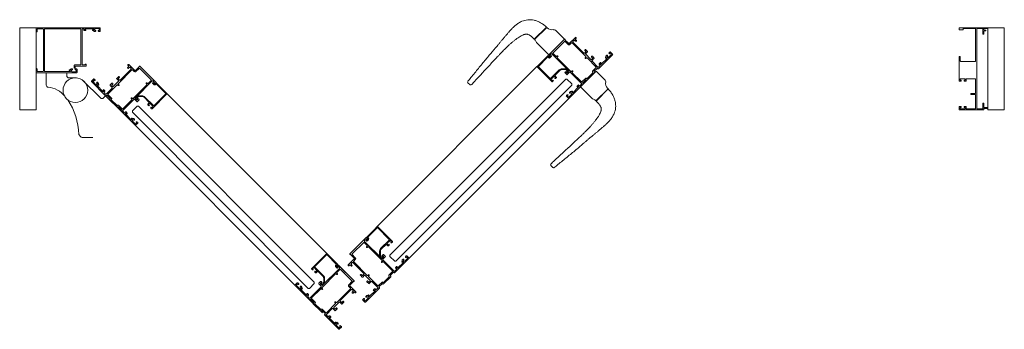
# Model space of a CAD drawing. Header units: millimetres. Extents: x -28974 to 809679, y 113632 to 171595.
# Tile 7 of 7: x 808479 to 809679, y 118966 to 119343. Entities that reach past the tile are written whole.
import ezdxf

# ---------------------------------------------------------------- set-up
doc = ezdxf.new("R2010")
doc.units = ezdxf.units.MM
doc.header["$MEASUREMENT"] = 0
doc.layers.get('0').update_dxf_attribs({"color": 8})
doc.layers.get('DEFPOINTS').update_dxf_attribs({"color": 8, "lineweight": 5})
doc.layers.add('A-Door @ 100', color=8, linetype='Continuous', lineweight=9)

# ---------------------------------------------------------------- blocks, each defined once
blk = doc.blocks.new('CGAP 1200')
for p, q in [((3.689, 2.47), (3.498, 2.279)), ((4.076, 2.083), (3.885, 1.892)), ((0.324, -0.452), (0.324, -0.3)), ((7.026, -0.472), (6.835, -0.281)), ((0.324, -0.452), (0.574, -0.452)), ((0.324, -0.452), (0.574, -0.452)), ((6.638, -0.86), (6.447, -0.669))]:
    blk.add_line(p, q)
at = {"color": 9}
for p, q in [((3.358, 2.14), (1.394, 0.176)), ((6.695, -0.142), (4.731, 1.823)), ((3.743, 1.749), (1.778, -0.215)), ((6.304, -0.526), (4.34, 1.438)), ((6.472, 0.677), (6.496, 0.704)), ((6.513, 0.706), (6.514, 0.704)), ((7.014, -0.116), (7.021, -0.109)), ((7.016, -0.114), (7.021, -0.109)), ((7.17, -0.257), (7.021, -0.109)), ((7.17, -0.257), (7.021, -0.109)), ((7.173, -0.254), (7.025, -0.105)), ((6.835, -0.281), (6.977, -0.139)), ((5.461, -0.347), (5.462, -0.348)), ((5.489, -0.306), (5.462, -0.33)), ((7.162, -0.265), (7.17, -0.257)), ((7.026, -0.472), (7.135, -0.363)), ((6.447, -0.669), (6.305, -0.811)), ((6.42, -1.007), (6.271, -0.859)), ((6.283, -0.847), (6.275, -0.855)), ((6.28, -0.85), (6.275, -0.855)), ((6.423, -1.004), (6.275, -0.855)), ((6.423, -1.004), (6.275, -0.855)), ((6.638, -0.86), (6.529, -0.969)), ((6.431, -0.996), (6.423, -1.004))]:
    blk.add_line(p, q, dxfattribs=at)
for points in [[(3.849, 2.603), (3.85, 2.602, -0.414214), (3.85, 2.595), (3.846, 2.591, 0.414214), (3.846, 2.584), (3.847, 2.584, 0.414214), (3.853, 2.584), (3.858, 2.589, -0.414214), (3.863, 2.589), (3.863, 2.588, 0.414214), (3.87, 2.588), (3.88, 2.598, 0.339454), (3.881, 2.604), (3.879, 2.608, 0.493145), (3.876, 2.608), (3.872, 2.604, -0.414214), (3.865, 2.604), (3.856, 2.613, -0.414214), (3.856, 2.62), (3.888, 2.653, -0.414214), (3.895, 2.653), (3.904, 2.643, -0.414214), (3.904, 2.636), (3.9, 2.632, 0.493145), (3.901, 2.629), (3.904, 2.627, 0.339454), (3.91, 2.628), (3.92, 2.638, 0.414214), (3.92, 2.645), (3.895, 2.67, 0.414214), (3.888, 2.67), (3.717, 2.498, 0.414214), (3.717, 2.491), (3.721, 2.488, -0.414214), (3.721, 2.481), (3.685, 2.445, -0.414214), (3.678, 2.445), (3.675, 2.449, 0.414214), (3.668, 2.449), (3.578, 2.36, 0.414214), (3.578, 2.353), (3.582, 2.349, -0.414214), (3.582, 2.342), (3.547, 2.307, -0.414214), (3.54, 2.307), (3.536, 2.31, 0.414214), (3.529, 2.31), (3.358, 2.139, 0.414214), (3.358, 2.132), (3.383, 2.107, 0.414214), (3.39, 2.107), (3.4, 2.117, 0.339454), (3.4, 2.123), (3.398, 2.127, 0.493145), (3.395, 2.127), (3.391, 2.123, -0.414214), (3.384, 2.123), (3.375, 2.132, -0.414214), (3.375, 2.139), (3.407, 2.172, -0.414214), (3.414, 2.172), (3.424, 2.163, -0.414214), (3.424, 2.156), (3.419, 2.151, 0.493145), (3.42, 2.148), (3.423, 2.146, 0.339454), (3.429, 2.147), (3.439, 2.157, 0.414214), (3.439, 2.164), (3.438, 2.165, -0.414214), (3.438, 2.169), (3.443, 2.174, 0.414214), (3.443, 2.181), (3.443, 2.181, 0.414214), (3.436, 2.181), (3.433, 2.177, -0.414214), (3.426, 2.177), (3.424, 2.179, -0.414214), (3.424, 2.186), (3.495, 2.257, -0.414214), (3.502, 2.257), (3.504, 2.255, -0.414214), (3.504, 2.248), (3.5, 2.245, 0.414214), (3.5, 2.238), (3.5, 2.237, 0.414214), (3.507, 2.237), (3.519, 2.25, 0.414214), (3.519, 2.257), (3.511, 2.265, -0.414214), (3.511, 2.272), (3.529, 2.291, -0.414214), (3.536, 2.291), (3.674, 2.153, -0.414214), (3.674, 2.146), (3.646, 2.117, 0.414214), (3.646, 2.11), (3.666, 2.09, 0.339454), (3.672, 2.089), (3.677, 2.093, 0.493145), (3.679, 2.101), (3.667, 2.112, -0.414214), (3.667, 2.119), (3.684, 2.136, -0.414214), (3.691, 2.136), (3.897, 1.93, -0.414214), (3.897, 1.923), (3.875, 1.902, -0.414214), (3.868, 1.902), (3.866, 1.905, 0.493145), (3.861, 1.904), (3.86, 1.902, 0.339454), (3.86, 1.896), (3.871, 1.885, 0.414214), (3.878, 1.885), (4.076, 2.083, 0.414214), (4.076, 2.09, 0.414214), (4.069, 2.09), (4.023, 2.136, -0.414214), (4.023, 2.143), (4.097, 2.217, 0.414214), (4.097, 2.224), (4.095, 2.227, 0.414214), (4.088, 2.227), (4.08, 2.219, -0.414214), (4.073, 2.219), (4.062, 2.23, 0.414214), (4.055, 2.23), (4.052, 2.226, 0.414214), (4.052, 2.219), (4.062, 2.209, -0.414214), (4.062, 2.201), (4.048, 2.187, -0.414214), (4.041, 2.187), (3.907, 2.322, -0.414214), (3.907, 2.329), (3.921, 2.343, -0.414214), (3.928, 2.343), (3.938, 2.332, 0.414214), (3.945, 2.332), (3.949, 2.336, 0.414214), (3.949, 2.343), (3.928, 2.363, 0.414214), (3.921, 2.363), (3.901, 2.343, -0.414214), (3.894, 2.343), (3.83, 2.406, -0.414214), (3.83, 2.413), (3.84, 2.423, -0.414214), (3.847, 2.423), (3.858, 2.413, 0.414214), (3.865, 2.413), (3.869, 2.416, 0.414214), (3.869, 2.423), (3.848, 2.444, 0.414214), (3.841, 2.444), (3.816, 2.419, -0.414214), (3.809, 2.419), (3.737, 2.491, -0.414214), (3.737, 2.498), (3.755, 2.517, -0.414214), (3.762, 2.517), (3.771, 2.508, 0.414214), (3.778, 2.508), (3.79, 2.52, 0.414214), (3.79, 2.527), (3.79, 2.528, 0.414214), (3.783, 2.528), (3.779, 2.524, -0.414214), (3.772, 2.524), (3.771, 2.525, -0.414214), (3.771, 2.532), (3.842, 2.603, -0.414214)], [(3.691, 2.184, -0.414214), (3.691, 2.177), (3.684, 2.17, 0.414214), (3.684, 2.163), (3.85, 1.996, 0.414214), (3.857, 1.996), (3.864, 2.003, -0.414214), (3.871, 2.003), (3.873, 2.002, -0.414214), (3.873, 1.995), (3.866, 1.988, 0.414214), (3.866, 1.981), (3.902, 1.944, 0.414214), (3.909, 1.944), (4.049, 2.083, 0.414214), (4.049, 2.09), (4.011, 2.129, -0.414214), (4.011, 2.15), (4.031, 2.17, 0.414214), (4.031, 2.177), (3.865, 2.344, 0.414214), (3.858, 2.344), (3.851, 2.337, -0.414214), (3.844, 2.337), (3.842, 2.338, -0.414214), (3.842, 2.345), (3.849, 2.352, 0.414214), (3.849, 2.359), (3.738, 2.471, 0.414214), (3.73, 2.471), (3.685, 2.426, -0.414214), (3.678, 2.426), (3.675, 2.429, 0.414214), (3.668, 2.429), (3.598, 2.36, 0.414214), (3.598, 2.353), (3.602, 2.349, -0.414214), (3.602, 2.342), (3.557, 2.297, 0.414214), (3.557, 2.29), (3.668, 2.178, 0.414214), (3.675, 2.178), (3.682, 2.185, -0.414214), (3.689, 2.185)], [(4.252, 2.274), (4.251, 2.273, 0.414214), (4.251, 2.266), (4.255, 2.262, -0.414214), (4.255, 2.255), (4.254, 2.255, -0.414214), (4.248, 2.255), (4.242, 2.26, 0.414214), (4.238, 2.26), (4.238, 2.26, -0.414214), (4.23, 2.26), (4.221, 2.269, -0.339454), (4.22, 2.276), (4.222, 2.279, -0.493145), (4.225, 2.279), (4.229, 2.275, 0.414214), (4.236, 2.275), (4.245, 2.284, 0.414214), (4.245, 2.291), (4.213, 2.324, 0.414214), (4.206, 2.324), (4.197, 2.315, 0.414214), (4.197, 2.308), (4.201, 2.303, -0.493145), (4.2, 2.3), (4.197, 2.298, -0.339454), (4.191, 2.299), (4.181, 2.309, -0.414214), (4.181, 2.316), (4.206, 2.341, -0.414214), (4.213, 2.341), (4.384, 2.17, -0.414214), (4.384, 2.163), (4.38, 2.159, 0.414214), (4.38, 2.152), (4.416, 2.117, 0.414214), (4.423, 2.117), (4.426, 2.12, -0.414214), (4.433, 2.12), (4.523, 2.031, -0.414214), (4.523, 2.024), (4.519, 2.021, 0.414214), (4.519, 2.013), (4.554, 1.978, 0.414214), (4.561, 1.978), (4.565, 1.982, -0.414214), (4.572, 1.982), (4.743, 1.811, -0.414214), (4.743, 1.803), (4.718, 1.779, -0.414214), (4.711, 1.779), (4.701, 1.789, -0.339454), (4.701, 1.795), (4.702, 1.798, -0.493145), (4.706, 1.798), (4.71, 1.794, 0.414214), (4.717, 1.794), (4.726, 1.803, 0.414214), (4.726, 1.811), (4.694, 1.843, 0.414214), (4.687, 1.843), (4.677, 1.834, 0.414214), (4.677, 1.827), (4.682, 1.823, -0.493145), (4.681, 1.819), (4.678, 1.817, -0.339454), (4.672, 1.818), (4.662, 1.828, -0.414214), (4.662, 1.835), (4.663, 1.836, 0.414214), (4.663, 1.84), (4.657, 1.845, -0.414214), (4.657, 1.852), (4.658, 1.852, -0.414214), (4.665, 1.852), (4.668, 1.849, 0.414214), (4.675, 1.849), (4.677, 1.85, 0.414214), (4.677, 1.857), (4.606, 1.928, 0.414214), (4.599, 1.928), (4.597, 1.926, 0.414214), (4.597, 1.919), (4.601, 1.916, -0.414214), (4.601, 1.909), (4.601, 1.909, -0.414214), (4.594, 1.909), (4.582, 1.921, -0.414214), (4.582, 1.928), (4.59, 1.936, 0.414214), (4.59, 1.943), (4.572, 1.962, 0.414214), (4.565, 1.962), (4.427, 1.824, 0.414214), (4.427, 1.817), (4.455, 1.789, -0.414214), (4.455, 1.782), (4.435, 1.762, -0.339454), (4.429, 1.761), (4.423, 1.764, -0.493145), (4.422, 1.772), (4.434, 1.783, 0.414214), (4.434, 1.79), (4.417, 1.807, 0.414214), (4.41, 1.807), (4.204, 1.601, 0.414214), (4.204, 1.594), (4.226, 1.573, 0.414214), (4.233, 1.573), (4.235, 1.576, -0.493145), (4.24, 1.575), (4.241, 1.573, -0.339454), (4.241, 1.567), (4.23, 1.556, -0.414214), (4.223, 1.556), (4.025, 1.754, -0.414214), (4.025, 1.761, -0.414214), (4.032, 1.761), (4.078, 1.807, 0.414214), (4.078, 1.814), (4.003, 1.888, -0.414214), (4.003, 1.895), (4.006, 1.898, -0.414214), (4.013, 1.898), (4.021, 1.89, 0.414214), (4.028, 1.89), (4.039, 1.901, -0.414214), (4.046, 1.901), (4.049, 1.897, -0.414214), (4.049, 1.89), (4.039, 1.88, 0.414214), (4.039, 1.873), (4.053, 1.859, 0.414214), (4.06, 1.859), (4.194, 1.993, 0.414214), (4.194, 2), (4.18, 2.014, 0.414214), (4.173, 2.014), (4.163, 2.004, -0.414214), (4.156, 2.004), (4.152, 2.007, -0.414214), (4.152, 2.014), (4.172, 2.035, -0.414214), (4.18, 2.035), (4.2, 2.014, 0.414214), (4.207, 2.014), (4.271, 2.078, 0.414214), (4.271, 2.085), (4.261, 2.095, 0.414214), (4.254, 2.095), (4.243, 2.084, -0.414214), (4.236, 2.084), (4.232, 2.087, -0.414214), (4.232, 2.095), (4.253, 2.115, -0.414214), (4.26, 2.115), (4.285, 2.09, 0.414214), (4.292, 2.09), (4.364, 2.163, 0.414214), (4.364, 2.17), (4.346, 2.188, 0.414214), (4.339, 2.188), (4.33, 2.18, -0.414214), (4.323, 2.18), (4.311, 2.192, -0.414214), (4.311, 2.199), (4.311, 2.199, -0.414214), (4.318, 2.199), (4.322, 2.195, 0.414214), (4.329, 2.195), (4.33, 2.197, 0.414214), (4.33, 2.204), (4.259, 2.274, 0.414214)], [(3.871, 1.885), (3.859, 1.897, -0.414214), (3.859, 1.904), (3.863, 1.908, -0.131652), (3.865, 1.909), (3.87, 1.91, 0.339454), (3.874, 1.915), (3.874, 1.926, 0.668179), (3.869, 1.928), (3.852, 1.911, 0.414214), (3.852, 1.89), (3.857, 1.885, -0.414214), (3.857, 1.878), (3.745, 1.766, -0.414214), (3.738, 1.766), (3.597, 1.907, -0.414214), (3.597, 1.914), (3.702, 2.019, 0.198912), (3.716, 2.055), (3.716, 2.098, 0.339454), (3.701, 2.117), (3.677, 2.124, 0.697588), (3.669, 2.113, 0.40704), (3.679, 2.111, -0.213422), (3.683, 2.112), (3.699, 2.107, -0.339454), (3.706, 2.098), (3.706, 2.055, -0.198912), (3.695, 2.026), (3.636, 1.968, -0.414214), (3.629, 1.968), (3.613, 1.984, 0.414214), (3.606, 1.984), (3.597, 1.976, 0.339454), (3.597, 1.97), (3.599, 1.966, 0.493145), (3.602, 1.966), (3.606, 1.97, -0.414214), (3.613, 1.97), (3.622, 1.961, -0.414214), (3.622, 1.954), (3.59, 1.921, -0.414214), (3.583, 1.921), (3.574, 1.931, -0.414214), (3.574, 1.938), (3.578, 1.942, 0.493145), (3.577, 1.945), (3.574, 1.947, 0.339454), (3.568, 1.946), (3.559, 1.938, 0.414214), (3.559, 1.931), (3.738, 1.752, 0.414214), (3.745, 1.752), (3.871, 1.878, 0.414214)], [(4.41, 1.855, 0.414214), (4.41, 1.848), (4.417, 1.841, -0.414214), (4.417, 1.834), (4.251, 1.668, -0.414214), (4.244, 1.668), (4.237, 1.675, 0.414214), (4.23, 1.675), (4.228, 1.673, 0.414214), (4.228, 1.666), (4.235, 1.659, -0.414214), (4.235, 1.652), (4.199, 1.615, -0.414214), (4.192, 1.615), (4.052, 1.755, -0.414214), (4.052, 1.762), (4.09, 1.8, 0.414214), (4.09, 1.821), (4.07, 1.842, -0.414214), (4.07, 1.849), (4.236, 2.015, -0.414214), (4.243, 2.015), (4.25, 2.008, 0.414214), (4.257, 2.008), (4.259, 2.009, 0.414214), (4.259, 2.016), (4.252, 2.023, -0.414214), (4.252, 2.03), (4.363, 2.142, -0.414214), (4.37, 2.142), (4.416, 2.097, 0.414214), (4.423, 2.097), (4.426, 2.1, -0.414214), (4.433, 2.1), (4.503, 2.031, -0.414214), (4.503, 2.024), (4.499, 2.021, 0.414214), (4.499, 2.013), (4.544, 1.968, -0.414214), (4.544, 1.961), (4.433, 1.849, -0.414214), (4.426, 1.849), (4.419, 1.856, 0.414214), (4.411, 1.856)], [(4.23, 1.556), (4.242, 1.568, 0.414214), (4.242, 1.575), (4.238, 1.579, 0.131652), (4.236, 1.58), (4.231, 1.582, -0.339454), (4.227, 1.586), (4.227, 1.597, -0.668179), (4.232, 1.599), (4.249, 1.582, -0.414214), (4.249, 1.561), (4.244, 1.556, 0.414214), (4.244, 1.549), (4.356, 1.437, 0.414214), (4.363, 1.437), (4.504, 1.579, 0.414214), (4.504, 1.586), (4.399, 1.69, -0.198912), (4.385, 1.726), (4.385, 1.769, -0.339454), (4.4, 1.788), (4.424, 1.795, -0.697588), (4.432, 1.784, -0.40704), (4.422, 1.782, 0.213422), (4.418, 1.783), (4.402, 1.779, 0.339454), (4.395, 1.769), (4.395, 1.726, 0.198912), (4.406, 1.697), (4.465, 1.639, 0.414214), (4.472, 1.639), (4.488, 1.656, -0.414214), (4.495, 1.656), (4.503, 1.647, -0.339454), (4.504, 1.641), (4.502, 1.638, -0.493145), (4.499, 1.637), (4.495, 1.642, 0.414214), (4.488, 1.642), (4.479, 1.632, 0.414214), (4.479, 1.625), (4.511, 1.593, 0.414214), (4.518, 1.593), (4.527, 1.602, 0.414214), (4.527, 1.609), (4.523, 1.613, -0.493145), (4.524, 1.616), (4.527, 1.618, -0.339454), (4.533, 1.618), (4.542, 1.609, -0.414214), (4.542, 1.602), (4.363, 1.423, -0.414214), (4.356, 1.423), (4.23, 1.549, -0.414214)], [(0.942, -0.303), (0.944, -0.304, 0.414214), (0.951, -0.304), (0.954, -0.301, -0.414214), (0.961, -0.301), (0.962, -0.301, -0.414214), (0.962, -0.308), (0.957, -0.313, 0.414214), (0.957, -0.317), (0.957, -0.318, -0.414214), (0.957, -0.325), (0.947, -0.335, -0.339454), (0.941, -0.336), (0.938, -0.334, -0.493145), (0.937, -0.331), (0.942, -0.326, 0.414214), (0.942, -0.319), (0.932, -0.31, 0.414214), (0.925, -0.31), (0.893, -0.343, 0.414214), (0.893, -0.35), (0.902, -0.359, 0.414214), (0.909, -0.359), (0.913, -0.355, -0.493145), (0.917, -0.355), (0.918, -0.359, -0.339454), (0.918, -0.365), (0.908, -0.375, -0.414214), (0.901, -0.375), (0.876, -0.35, -0.414214), (0.876, -0.343), (1.047, -0.172, -0.414214), (1.054, -0.172), (1.058, -0.175, 0.414214), (1.065, -0.175), (1.1, -0.14, 0.414214), (1.1, -0.133), (1.097, -0.129, -0.414214), (1.097, -0.122), (1.186, -0.033, -0.414214), (1.193, -0.033), (1.196, -0.037, 0.414214), (1.203, -0.037), (1.239, -0.001, 0.414214), (1.239, 0.006), (1.235, 0.009, -0.414214), (1.235, 0.017), (1.406, 0.188, -0.414214), (1.413, 0.188), (1.438, 0.163, -0.414214), (1.438, 0.156), (1.428, 0.146, -0.339454), (1.422, 0.145), (1.419, 0.147, -0.493145), (1.418, 0.15), (1.422, 0.154, 0.414214), (1.422, 0.161), (1.413, 0.171, 0.414214), (1.406, 0.171), (1.374, 0.138, 0.414214), (1.374, 0.131), (1.383, 0.122, 0.414214), (1.39, 0.122), (1.394, 0.126, -0.493145), (1.397, 0.126), (1.399, 0.122, -0.339454), (1.399, 0.116), (1.389, 0.106, -0.414214), (1.381, 0.106), (1.381, 0.107, 0.414214), (1.377, 0.107), (1.372, 0.102, -0.414214), (1.365, 0.102), (1.364, 0.102, -0.414214), (1.364, 0.109), (1.368, 0.113, 0.414214), (1.368, 0.12), (1.367, 0.121, 0.414214), (1.36, 0.121), (1.289, 0.05, 0.414214), (1.289, 0.043), (1.29, 0.042, 0.414214), (1.297, 0.042), (1.301, 0.046, -0.414214), (1.308, 0.046), (1.308, 0.045, -0.414214), (1.308, 0.039), (1.296, 0.026, -0.414214), (1.289, 0.026), (1.28, 0.035, 0.414214), (1.273, 0.035), (1.255, 0.017, 0.414214), (1.255, 0.009), (1.393, -0.128, 0.414214), (1.4, -0.128), (1.428, -0.1, -0.414214), (1.435, -0.1), (1.455, -0.12, -0.339454), (1.456, -0.126), (1.453, -0.132, -0.493145), (1.445, -0.133), (1.433, -0.122, 0.414214), (1.426, -0.122), (1.41, -0.138, 0.414214), (1.41, -0.145), (1.616, -0.351, 0.414214), (1.623, -0.351), (1.644, -0.33, 0.414214), (1.644, -0.323), (1.641, -0.32, -0.493145), (1.642, -0.315), (1.644, -0.314, -0.339454), (1.65, -0.315), (1.661, -0.326, -0.414214), (1.661, -0.333), (1.463, -0.531, -0.414214), (1.456, -0.531, -0.414214), (1.456, -0.524), (1.41, -0.478, 0.414214), (1.403, -0.478), (1.328, -0.552, -0.414214), (1.321, -0.552), (1.319, -0.549, -0.414214), (1.319, -0.542), (1.326, -0.534, 0.414214), (1.326, -0.527), (1.316, -0.517, -0.414214), (1.316, -0.51), (1.319, -0.506, -0.414214), (1.326, -0.506), (1.337, -0.517, 0.414214), (1.344, -0.517), (1.358, -0.502, 0.414214), (1.358, -0.495), (1.224, -0.361, 0.414214), (1.217, -0.361), (1.203, -0.375, 0.414214), (1.203, -0.382), (1.213, -0.393, -0.414214), (1.213, -0.4), (1.21, -0.403, -0.414214), (1.203, -0.403), (1.182, -0.383, -0.414214), (1.182, -0.376), (1.203, -0.355, 0.414214), (1.203, -0.348), (1.139, -0.285, 0.414214), (1.132, -0.285), (1.122, -0.295, 0.414214), (1.122, -0.302), (1.133, -0.312, -0.414214), (1.133, -0.32), (1.129, -0.323, -0.414214), (1.122, -0.323), (1.102, -0.303, -0.414214), (1.102, -0.296), (1.126, -0.271, 0.414214), (1.126, -0.264), (1.054, -0.191, 0.414214), (1.047, -0.191), (1.029, -0.21, 0.414214), (1.029, -0.217), (1.037, -0.225, -0.414214), (1.037, -0.232), (1.025, -0.244, -0.414214), (1.018, -0.244), (1.018, -0.244, -0.414214), (1.018, -0.237), (1.022, -0.234, 0.414214), (1.022, -0.227), (1.02, -0.225, 0.414214), (1.013, -0.225), (0.942, -0.296, 0.414214)], [(11.8, -0.03), (11.8, -0.018), (11.75, -0.018), (11.75, 0), (11.45, 0), (11.45, -0.039), (11.475, -0.039), (11.475, -0.028), (11.463, -0.028), (11.463, -0.012), (11.523, -0.012), (11.523, -0.028), (11.511, -0.028), (11.511, -0.039), (11.535, -0.039), (11.535, -0.012), (11.65, -0.012), (11.65, -0.188), (11.597, -0.188, 1), (11.597, -0.2), (11.65, -0.2), (11.65, -0.377), (11.535, -0.377), (11.535, -0.35), (11.511, -0.35), (11.511, -0.361), (11.523, -0.361), (11.523, -0.377), (11.463, -0.377), (11.463, -0.361), (11.475, -0.361), (11.475, -0.35), (11.45, -0.35), (11.45, -0.65), (11.463, -0.65), (11.463, -0.599, -0.414214), (11.473, -0.589), (11.65, -0.589), (11.65, -0.988), (11.5, -0.988), (11.5, -0.974), (11.45, -0.974), (11.45, -1), (11.8, -1), (11.8, -0.988), (11.75, -0.988), (11.75, -0.974), (11.775, -0.97), (11.775, -0.961), (11.75, -0.961), (11.75, -0.92), (11.738, -0.92), (11.738, -0.988), (11.666, -0.988), (11.666, -0.012), (11.738, -0.012), (11.738, -0.08), (11.75, -0.08), (11.75, -0.03)], [(1.362, -0.145, 0.414214), (1.369, -0.145), (1.376, -0.138, -0.414214), (1.383, -0.138), (1.549, -0.304, -0.414214), (1.549, -0.312), (1.542, -0.319, 0.414214), (1.542, -0.326), (1.543, -0.327, 0.414214), (1.55, -0.327), (1.558, -0.32, -0.414214), (1.565, -0.32), (1.601, -0.357, -0.414214), (1.601, -0.364), (1.462, -0.503, -0.414214), (1.455, -0.503), (1.417, -0.465, 0.414214), (1.396, -0.465), (1.375, -0.486, -0.414214), (1.368, -0.486), (1.202, -0.319, -0.414214), (1.202, -0.312), (1.209, -0.305, 0.414214), (1.209, -0.298), (1.208, -0.297, 0.414214), (1.2, -0.297), (1.193, -0.304, -0.414214), (1.186, -0.304), (1.075, -0.192, -0.414214), (1.075, -0.185), (1.12, -0.14, 0.414214), (1.12, -0.133), (1.116, -0.129, -0.414214), (1.116, -0.122), (1.186, -0.053, -0.414214), (1.193, -0.053), (1.196, -0.056, 0.414214), (1.203, -0.056), (1.249, -0.011, -0.414214), (1.256, -0.011), (1.367, -0.123, -0.414214), (1.367, -0.13), (1.36, -0.137, 0.414214), (1.36, -0.144)], [(1.661, -0.326), (1.649, -0.314, 0.414214), (1.642, -0.314), (1.638, -0.318, 0.131652), (1.637, -0.319), (1.635, -0.325, -0.339454), (1.63, -0.329), (1.62, -0.329, -0.668179), (1.618, -0.323), (1.635, -0.307, -0.414214), (1.656, -0.307), (1.661, -0.312, 0.414214), (1.668, -0.312), (1.78, -0.2, 0.414214), (1.78, -0.193), (1.638, -0.051, 0.414214), (1.631, -0.051), (1.526, -0.156, -0.198912), (1.491, -0.171), (1.448, -0.171, -0.339454), (1.428, -0.156), (1.422, -0.131, -0.697588), (1.432, -0.124, -0.40704), (1.434, -0.133, 0.213422), (1.434, -0.137), (1.438, -0.153, 0.339454), (1.448, -0.161), (1.491, -0.161, 0.198912), (1.519, -0.149), (1.577, -0.091, 0.414214), (1.577, -0.084), (1.561, -0.068, -0.414214), (1.561, -0.061), (1.57, -0.052, -0.339454), (1.576, -0.051), (1.579, -0.053, -0.493145), (1.579, -0.056), (1.575, -0.061, 0.414214), (1.575, -0.068), (1.584, -0.077, 0.414214), (1.591, -0.077), (1.624, -0.044, 0.414214), (1.624, -0.037), (1.615, -0.028, 0.414214), (1.608, -0.028), (1.604, -0.032, -0.493145), (1.6, -0.032), (1.598, -0.028, -0.339454), (1.599, -0.022), (1.608, -0.014, -0.414214), (1.615, -0.014), (1.794, -0.193, -0.414214), (1.794, -0.2), (1.668, -0.326, -0.414214)], [(7.159, -0.632), (7.157, -0.633, -0.414214), (7.15, -0.633), (7.147, -0.63, 0.414214), (7.14, -0.63), (7.139, -0.63, 0.414214), (7.139, -0.637), (7.144, -0.642, -0.414214), (7.144, -0.646), (7.144, -0.647, 0.414214), (7.144, -0.654), (7.154, -0.664, 0.339454), (7.16, -0.665), (7.163, -0.663, 0.493145), (7.164, -0.659), (7.159, -0.655, -0.414214), (7.159, -0.648), (7.168, -0.639, -0.414214), (7.176, -0.639), (7.208, -0.671, -0.414214), (7.208, -0.679), (7.199, -0.688, -0.414214), (7.192, -0.688), (7.188, -0.683, 0.493145), (7.184, -0.684), (7.182, -0.687, 0.339454), (7.183, -0.693), (7.193, -0.703, 0.414214), (7.2, -0.703), (7.225, -0.679, 0.414214), (7.225, -0.671), (7.054, -0.5, 0.414214), (7.047, -0.5), (7.043, -0.504, -0.414214), (7.036, -0.504), (7.001, -0.469, -0.414214), (7.001, -0.461), (7.004, -0.458, 0.414214), (7.004, -0.451), (6.915, -0.362, 0.414214), (6.908, -0.362), (6.905, -0.365, -0.414214), (6.898, -0.365), (6.862, -0.33, -0.414214), (6.862, -0.323), (6.866, -0.319, 0.414214), (6.866, -0.312), (6.695, -0.141, 0.414214), (6.688, -0.141), (6.663, -0.166, 0.414214), (6.663, -0.173), (6.673, -0.183, 0.339454), (6.679, -0.184), (6.682, -0.182, 0.493145), (6.683, -0.179), (6.678, -0.174, -0.414214), (6.678, -0.167), (6.688, -0.158, -0.414214), (6.695, -0.158), (6.727, -0.191, -0.414214), (6.727, -0.198), (6.718, -0.207, -0.414214), (6.711, -0.207), (6.707, -0.203, 0.493145), (6.704, -0.203), (6.702, -0.206, 0.339454), (6.702, -0.212), (6.712, -0.222, 0.414214), (6.719, -0.222), (6.72, -0.222, -0.414214), (6.724, -0.222), (6.729, -0.227, 0.414214), (6.736, -0.227), (6.737, -0.227, 0.414214), (6.737, -0.22), (6.733, -0.216, -0.414214), (6.733, -0.209), (6.734, -0.208, -0.414214), (6.741, -0.208), (6.812, -0.278, -0.414214), (6.812, -0.285), (6.811, -0.287, -0.414214), (6.804, -0.287), (6.8, -0.283, 0.414214), (6.793, -0.283), (6.793, -0.283, 0.414214), (6.793, -0.29), (6.805, -0.302, 0.414214), (6.812, -0.302), (6.821, -0.294, -0.414214), (6.828, -0.294), (6.846, -0.312, -0.414214), (6.846, -0.319), (6.708, -0.457, -0.414214), (6.701, -0.457), (6.673, -0.429, 0.414214), (6.666, -0.429), (6.646, -0.449, 0.339454), (6.645, -0.455), (6.648, -0.461, 0.493145), (6.656, -0.462), (6.668, -0.45, -0.414214), (6.675, -0.45), (6.691, -0.467, -0.414214), (6.691, -0.474), (6.485, -0.68, -0.414214), (6.478, -0.68), (6.457, -0.659, -0.414214), (6.457, -0.652), (6.46, -0.649, 0.493145), (6.459, -0.644), (6.457, -0.643, 0.339454), (6.451, -0.644), (6.44, -0.654, 0.414214), (6.44, -0.662), (6.638, -0.86, 0.414214), (6.645, -0.86, 0.414214), (6.645, -0.852), (6.691, -0.806, -0.414214), (6.698, -0.806), (6.773, -0.881, 0.414214), (6.78, -0.881), (6.782, -0.878, 0.414214), (6.782, -0.871), (6.775, -0.863, -0.414214), (6.775, -0.856), (6.785, -0.845, 0.414214), (6.785, -0.838), (6.782, -0.835, 0.414214), (6.775, -0.835), (6.764, -0.845, -0.414214), (6.757, -0.845), (6.743, -0.831, -0.414214), (6.743, -0.824), (6.877, -0.69, -0.414214), (6.884, -0.69), (6.898, -0.704, -0.414214), (6.898, -0.711), (6.888, -0.722, 0.414214), (6.888, -0.729), (6.891, -0.732, 0.414214), (6.898, -0.732), (6.919, -0.712, 0.414214), (6.919, -0.705), (6.898, -0.684, -0.414214), (6.898, -0.677), (6.962, -0.614, -0.414214), (6.969, -0.614), (6.979, -0.624, -0.414214), (6.979, -0.631), (6.968, -0.641, 0.414214), (6.968, -0.648), (6.972, -0.652, 0.414214), (6.979, -0.652), (6.999, -0.631, 0.414214), (6.999, -0.624), (6.975, -0.6, -0.414214), (6.975, -0.592), (7.047, -0.52, -0.414214), (7.054, -0.52), (7.072, -0.539, -0.414214), (7.072, -0.546), (7.064, -0.554, 0.414214), (7.064, -0.561), (7.076, -0.573, 0.414214), (7.083, -0.573), (7.083, -0.573, 0.414214), (7.083, -0.566), (7.079, -0.563, -0.414214), (7.079, -0.555), (7.081, -0.554, -0.414214), (7.088, -0.554), (7.159, -0.625, -0.414214)], [(6.44, -0.654), (6.452, -0.642, -0.414214), (6.459, -0.642), (6.463, -0.647, -0.131652), (6.464, -0.648), (6.466, -0.654, 0.339454), (6.471, -0.657), (6.481, -0.657, 0.668179), (6.483, -0.652), (6.466, -0.635, 0.414214), (6.445, -0.635), (6.44, -0.64, -0.414214), (6.433, -0.64), (6.321, -0.529, -0.414214), (6.321, -0.522), (6.463, -0.38, -0.414214), (6.47, -0.38), (6.575, -0.485, 0.198912), (6.61, -0.5), (6.653, -0.5, 0.339454), (6.673, -0.485), (6.679, -0.46, 0.697588), (6.668, -0.452, 0.40704), (6.667, -0.462, -0.213422), (6.667, -0.466), (6.663, -0.482, -0.339454), (6.653, -0.49), (6.61, -0.49, -0.198912), (6.582, -0.478), (6.524, -0.42, -0.414214), (6.524, -0.413), (6.54, -0.396, 0.414214), (6.54, -0.389), (6.531, -0.381, 0.339454), (6.525, -0.38), (6.522, -0.382, 0.493145), (6.521, -0.385), (6.526, -0.389, -0.414214), (6.526, -0.396), (6.517, -0.406, -0.414214), (6.509, -0.406), (6.477, -0.373, -0.414214), (6.477, -0.366), (6.486, -0.357, -0.414214), (6.493, -0.357), (6.497, -0.361, 0.493145), (6.501, -0.361), (6.503, -0.357, 0.339454), (6.502, -0.351), (6.493, -0.343, 0.414214), (6.486, -0.343), (6.307, -0.522, 0.414214), (6.307, -0.529), (6.433, -0.654, 0.414214)], [(6.739, -0.474, -0.414214), (6.732, -0.474), (6.725, -0.467, 0.414214), (6.718, -0.467), (6.552, -0.633, 0.414214), (6.552, -0.64), (6.559, -0.647, -0.414214), (6.559, -0.654), (6.558, -0.656, -0.414214), (6.55, -0.656), (6.543, -0.649, 0.414214), (6.536, -0.649), (6.5, -0.686, 0.414214), (6.5, -0.693), (6.639, -0.832, 0.414214), (6.646, -0.832), (6.684, -0.794, -0.414214), (6.705, -0.794), (6.726, -0.814, 0.414214), (6.733, -0.814), (6.899, -0.648, 0.414214), (6.899, -0.641), (6.892, -0.634, -0.414214), (6.892, -0.627), (6.893, -0.625, -0.414214), (6.901, -0.625), (6.908, -0.633, 0.414214), (6.915, -0.633), (7.026, -0.521, 0.414214), (7.026, -0.514), (6.981, -0.469, -0.414214), (6.981, -0.461), (6.985, -0.458, 0.414214), (6.985, -0.451), (6.915, -0.382, 0.414214), (6.908, -0.382), (6.905, -0.385, -0.414214), (6.898, -0.385), (6.852, -0.34, 0.414214), (6.845, -0.34), (6.734, -0.452, 0.414214), (6.734, -0.459), (6.741, -0.466, -0.414214), (6.741, -0.473)]]:
    blk.add_lwpolyline(points, format="xyb", close=True)
for points in [[(3.59, 2.113), (3.59, 2.099), (1.446, -0.045), (1.432, -0.045), (1.373, 0.014), (1.373, 0.028), (3.517, 2.173), (3.531, 2.173)], [(6.669, -0.374), (6.655, -0.374), (4.51, 1.771), (4.51, 1.785), (4.57, 1.844), (4.584, 1.844), (6.728, -0.3), (6.728, -0.315)]]:
    blk.add_lwpolyline(points, close=True)
for points in [[(0.891, 0.335), (0.761, 0.335, 0.218417), (0.742, 0.326), (0.719, 0.299)], [(1.235, 0.017), (1.047, -0.172), (1.02, -0.145, 0.414214), (0.985, -0.145), (0.775, -0.354)], [(0.2, -0.452), (0.2, -0.497, 0.57735), (0.207, -0.501), (0.211, -0.499, 0.267949), (0.214, -0.495), (0.214, -0.471, -0.414214), (0.219, -0.466), (0.283, -0.466, -0.414214), (0.288, -0.471), (0.288, -0.981, -0.414214), (0.283, -0.986), (0.219, -0.986, -0.414214), (0.214, -0.981), (0.214, -0.957, 0.267949), (0.211, -0.953), (0.207, -0.951, 0.57735), (0.2, -0.955), (0.2, -1), (0.977, -1, 0.414214), (0.982, -0.995), (0.982, -0.96, 0.414214), (0.977, -0.955), (0.963, -0.955, 0.339454), (0.958, -0.959), (0.957, -0.962, 0.493145), (0.959, -0.965), (0.965, -0.965, -0.414214), (0.97, -0.97), (0.97, -0.983, -0.414214), (0.965, -0.988), (0.919, -0.988, -0.414214), (0.914, -0.983), (0.914, -0.97, -0.414214), (0.919, -0.965), (0.925, -0.965, 0.493145), (0.927, -0.962), (0.926, -0.959, 0.339454), (0.921, -0.955), (0.907, -0.955, 0.414214), (0.902, -0.96), (0.902, -0.961, -0.414214), (0.899, -0.964), (0.892, -0.964, 0.414214), (0.887, -0.969), (0.887, -0.969, 0.414214), (0.892, -0.974), (0.897, -0.974, -0.414214), (0.902, -0.979), (0.902, -0.981, -0.414214), (0.897, -0.986), (0.797, -0.986, -0.414214), (0.792, -0.981), (0.792, -0.979, -0.414214), (0.797, -0.974), (0.802, -0.974, 0.414214), (0.807, -0.969), (0.807, -0.969, 0.414214), (0.802, -0.964), (0.785, -0.964, 0.414214), (0.78, -0.969), (0.78, -0.981, -0.414214), (0.775, -0.986), (0.765, -0.986, -0.414214), (0.76, -0.981), (0.76, -0.551, -0.414214), (0.765, -0.546), (0.791, -0.546, -0.414214), (0.796, -0.551), (0.796, -0.552, 0.414214), (0.801, -0.557), (0.805, -0.557, 0.414214), (0.81, -0.552), (0.81, -0.537, 0.414214), (0.805, -0.532), (0.68, -0.532, -0.414214), (0.675, -0.527), (0.675, -0.512, 0.414214), (0.67, -0.507), (0.668, -0.507, 0.414214), (0.663, -0.512), (0.663, -0.536, 0.414214), (0.673, -0.546), (0.741, -0.546, -0.414214), (0.746, -0.551), (0.746, -0.981, -0.414214), (0.741, -0.986), (0.307, -0.986, -0.414214), (0.302, -0.981), (0.302, -0.471, -0.414214), (0.307, -0.466), (0.613, -0.466, -0.414214), (0.618, -0.471), (0.618, -0.473, -0.414214), (0.613, -0.478), (0.608, -0.478, 0.414214), (0.603, -0.483), (0.603, -0.483, 0.414214), (0.608, -0.488), (0.615, -0.488, -0.414214), (0.618, -0.491), (0.618, -0.492, 0.414214), (0.623, -0.497), (0.639, -0.497, 0.339454), (0.644, -0.493), (0.645, -0.49, 0.493145), (0.643, -0.487), (0.637, -0.487, -0.414214), (0.632, -0.482), (0.632, -0.469, -0.414214), (0.637, -0.464), (0.683, -0.464, -0.414214), (0.688, -0.469), (0.688, -0.482, -0.414214), (0.683, -0.487), (0.677, -0.487, 0.493145), (0.675, -0.49), (0.676, -0.493, 0.339454), (0.681, -0.497), (0.695, -0.497, 0.414214), (0.7, -0.492), (0.7, -0.457, 0.414214), (0.695, -0.452), (0.2, -0.452)], [(0.691, -0.389), (0.599, -0.389, 0.414214), (0.574, -0.414), (0.574, -0.452)]]:
    blk.add_lwpolyline(points, format="xyb")
blk.add_circle((0.678, -0.239), 0.15)
for centre, radius, start, end in [((6.481, 0.669), 0.012, 138.5625, 226.5826), ((6.505, 0.696), 0.012, 50.6849, 138.5625), ((6.956, -0.054), 0.085, 291.0463, 315), ((6.994, -0.156), 0.0245, 107.9747, 135.3957), ((5.47, -0.339), 0.012, 131.4375, 219.3151), ((5.497, -0.315), 0.012, 43.4174, 131.4375), ((7.117, -0.345), 0.025, 315, 11.9389), ((7.225, -0.322), 0.085, 135, 192.3563), ((6.22, -0.79), 0.085, 315, 338.9537), ((6.322, -0.828), 0.0245, 134.6043, 162.0253), ((6.488, -1.059), 0.085, 77.6437, 135), ((6.511, -0.951), 0.025, 258.0611, 315)]:
    blk.add_arc(centre, radius, start, end, dxfattribs=at)
for centre, radius, start, end in [((-0.079, 0.32), 0.798, 326.4565, 358.4949), ((0.318, 0.016), 0.293, 275.6014, 321.8768), ((0.349, -0.3), 0.025, 95.6014, 180)]:
    blk.add_arc(centre, radius, start, end)
for points, knots in [([(7.025, -0.105), (7.031, -0.099), (7.043, -0.089), (7.057, -0.073), (7.068, -0.06), (7.075, -0.048), (7.081, -0.038), (7.085, -0.027), (7.087, -0.016), (7.087, -0.005), (7.086, 0.006), (7.083, 0.017), (7.079, 0.028), (7.072, 0.045), (7.061, 0.067), (7.046, 0.089), (7.035, 0.105), (7.028, 0.114), (7.018, 0.128), (7.002, 0.148), (6.98, 0.174), (6.958, 0.199), (6.936, 0.223), (6.913, 0.246), (6.891, 0.268), (6.868, 0.291), (6.845, 0.313), (6.814, 0.342), (6.773, 0.38), (6.724, 0.426), (6.673, 0.473), (6.622, 0.52), (6.57, 0.569), (6.52, 0.615), (6.487, 0.646), (6.472, 0.66)], [0.22257, 0.22257, 0.22257, 0.22257, 2.802575, 4.889297, 6.556527, 7.902907, 9.049616, 10.126376, 11.250982, 12.51238, 13.490324, 14.567593, 15.762543, 17.07407, 19.997886, 23.232278, 24.930917, 25.793205, 26.655397, 30.096094, 33.528311, 36.957153, 40.125753, 43.299764, 46.483175, 49.679778, 52.886558, 56.097163, 62.533122, 69.417966, 76.337728, 83.29876, 90.276967, 97.688002, 103.819017, 103.819017, 103.819017, 103.819017]), ([(6.483, 0.689), (6.483, 0.689), (6.483, 0.689), (6.484, 0.69), (6.484, 0.691), (6.485, 0.691), (6.485, 0.692), (6.486, 0.693), (6.487, 0.693), (6.487, 0.694), (6.488, 0.694), (6.488, 0.695), (6.488, 0.695), (6.489, 0.696), (6.489, 0.696), (6.49, 0.697), (6.49, 0.697), (6.49, 0.698), (6.491, 0.698), (6.491, 0.698), (6.491, 0.699), (6.492, 0.699), (6.492, 0.699), (6.492, 0.7), (6.493, 0.7), (6.493, 0.7), (6.493, 0.701), (6.493, 0.701), (6.494, 0.701), (6.494, 0.702), (6.494, 0.702), (6.494, 0.702), (6.495, 0.702), (6.495, 0.703), (6.495, 0.703), (6.495, 0.703), (6.495, 0.703), (6.495, 0.703), (6.496, 0.703), (6.496, 0.704), (6.496, 0.704), (6.496, 0.704), (6.496, 0.704), (6.496, 0.704), (6.496, 0.704), (6.496, 0.704), (6.496, 0.704), (6.496, 0.704), (6.496, 0.704)], [0, 0, 0, 0, 0.100485, 0.180239, 0.265648, 0.364104, 0.448562, 0.53277, 0.613864, 0.690738, 0.763129, 0.831357, 0.895961, 0.957564, 1.016806, 1.074315, 1.130687, 1.185738, 1.238883, 1.290194, 1.339764, 1.387673, 1.433978, 1.478732, 1.52198, 1.563756, 1.604087, 1.642975, 1.680415, 1.716395, 1.750901, 1.783907, 1.815383, 1.845294, 1.873606, 1.900283, 1.925296, 1.948615, 1.970199, 1.989987, 2.007909, 2.023878, 2.037791, 2.049534, 2.058967, 2.065937, 2.070271, 2.071765, 2.071765, 2.071765, 2.071765]), ([(6.483, 0.689), (6.483, 0.689), (6.483, 0.689), (6.483, 0.69), (6.484, 0.69), (6.484, 0.691), (6.485, 0.691), (6.485, 0.692), (6.485, 0.692)], [0, 0, 0, 0, 0.0287861, 0.1094888, 0.2107441, 0.2819645, 0.3559742, 0.451501, 0.451501, 0.451501, 0.451501]), ([(6.514, 0.704), (6.529, 0.692), (6.563, 0.663), (6.615, 0.621), (6.671, 0.576), (6.725, 0.532), (6.779, 0.488), (6.831, 0.444), (6.873, 0.408), (6.905, 0.38), (6.93, 0.359), (6.954, 0.339), (6.979, 0.318), (7.004, 0.297), (7.03, 0.275), (7.057, 0.253), (7.085, 0.229), (7.106, 0.211), (7.12, 0.199), (7.129, 0.191), (7.146, 0.175), (7.171, 0.152), (7.194, 0.127), (7.211, 0.104), (7.223, 0.086), (7.235, 0.066), (7.246, 0.041), (7.256, 0.011), (7.263, -0.025), (7.264, -0.063), (7.258, -0.103), (7.246, -0.142), (7.228, -0.181), (7.203, -0.219), (7.184, -0.242), (7.173, -0.254)], [0.608673, 0.608673, 0.608673, 0.608673, 6.467202, 13.8641, 20.850053, 27.837926, 34.786626, 41.698713, 48.158102, 51.379585, 54.596699, 57.818841, 61.056756, 64.315891, 67.602266, 71.198278, 74.842248, 78.542638, 79.477577, 80.417564, 82.333511, 86.306974, 90.46407, 92.620825, 94.83978, 97.125097, 99.468287, 102.985106, 106.653378, 110.47505, 114.442275, 118.549836, 122.808093, 127.24824, 131.918981, 131.918981, 131.918981, 131.918981]), ([(5.477, -0.316), (5.477, -0.317), (5.477, -0.317), (5.476, -0.318), (5.475, -0.318), (5.475, -0.319), (5.474, -0.319), (5.473, -0.32), (5.473, -0.32), (5.472, -0.321), (5.472, -0.321), (5.471, -0.322), (5.471, -0.322), (5.47, -0.323), (5.47, -0.323), (5.469, -0.323), (5.469, -0.324), (5.469, -0.324), (5.468, -0.325), (5.468, -0.325), (5.467, -0.325), (5.467, -0.326), (5.467, -0.326), (5.466, -0.326), (5.466, -0.326), (5.466, -0.327), (5.465, -0.327), (5.465, -0.327), (5.465, -0.327), (5.465, -0.328), (5.464, -0.328), (5.464, -0.328), (5.464, -0.328), (5.464, -0.329), (5.463, -0.329), (5.463, -0.329), (5.463, -0.329), (5.463, -0.329), (5.463, -0.329), (5.462, -0.33), (5.462, -0.33), (5.462, -0.33), (5.462, -0.33), (5.462, -0.33), (5.462, -0.33), (5.462, -0.33), (5.462, -0.33), (5.462, -0.33), (5.462, -0.33)], [0, 0, 0, 0, 0.100485, 0.180239, 0.265648, 0.364104, 0.448562, 0.53277, 0.613864, 0.690738, 0.763129, 0.831357, 0.895961, 0.957564, 1.016806, 1.074315, 1.130687, 1.185738, 1.238883, 1.290194, 1.339764, 1.387673, 1.433978, 1.478732, 1.52198, 1.563756, 1.604087, 1.642975, 1.680415, 1.716395, 1.750901, 1.783907, 1.815383, 1.845294, 1.873606, 1.900283, 1.925296, 1.948615, 1.970199, 1.989987, 2.007909, 2.023878, 2.037791, 2.049534, 2.058967, 2.065937, 2.070271, 2.071765, 2.071765, 2.071765, 2.071765]), ([(5.462, -0.348), (5.475, -0.363), (5.503, -0.397), (5.546, -0.449), (5.59, -0.505), (5.634, -0.559), (5.679, -0.612), (5.722, -0.664), (5.758, -0.706), (5.786, -0.739), (5.807, -0.764), (5.828, -0.788), (5.848, -0.813), (5.869, -0.838), (5.891, -0.864), (5.913, -0.891), (5.937, -0.919), (5.955, -0.94), (5.967, -0.954), (5.975, -0.963), (5.991, -0.98), (6.014, -1.004), (6.039, -1.028), (6.062, -1.045), (6.08, -1.057), (6.1, -1.069), (6.125, -1.08), (6.155, -1.09), (6.191, -1.097), (6.23, -1.097), (6.269, -1.092), (6.308, -1.08), (6.347, -1.061), (6.385, -1.037), (6.408, -1.018), (6.42, -1.007)], [0.608673, 0.608673, 0.608673, 0.608673, 6.467202, 13.8641, 20.850053, 27.837926, 34.786626, 41.698713, 48.158102, 51.379585, 54.596699, 57.818841, 61.056756, 64.315891, 67.602266, 71.198278, 74.842248, 78.542638, 79.477577, 80.417564, 82.333511, 86.306974, 90.46407, 92.620825, 94.83978, 97.125097, 99.468287, 102.985106, 106.653378, 110.47505, 114.442275, 118.549836, 122.808093, 127.24824, 131.918981, 131.918981, 131.918981, 131.918981]), ([(5.477, -0.316), (5.477, -0.316), (5.477, -0.317), (5.477, -0.317), (5.476, -0.318), (5.475, -0.318), (5.475, -0.319), (5.474, -0.319), (5.474, -0.319)], [0, 0, 0, 0, 0.0287861, 0.1094888, 0.2107441, 0.2819645, 0.3559742, 0.451501, 0.451501, 0.451501, 0.451501]), ([(6.271, -0.859), (6.266, -0.865), (6.255, -0.877), (6.24, -0.891), (6.226, -0.902), (6.215, -0.909), (6.204, -0.915), (6.193, -0.919), (6.182, -0.921), (6.171, -0.921), (6.16, -0.919), (6.149, -0.917), (6.138, -0.913), (6.121, -0.906), (6.099, -0.894), (6.077, -0.88), (6.062, -0.869), (6.052, -0.862), (6.039, -0.852), (6.018, -0.836), (5.992, -0.814), (5.967, -0.792), (5.943, -0.769), (5.92, -0.747), (5.898, -0.725), (5.876, -0.702), (5.853, -0.679), (5.824, -0.647), (5.786, -0.607), (5.74, -0.558), (5.693, -0.507), (5.646, -0.456), (5.597, -0.404), (5.551, -0.354), (5.52, -0.321), (5.506, -0.306)], [0.22257, 0.22257, 0.22257, 0.22257, 2.802575, 4.889297, 6.556527, 7.902907, 9.049616, 10.126376, 11.250982, 12.51238, 13.490324, 14.567593, 15.762543, 17.07407, 19.997886, 23.232278, 24.930917, 25.793205, 26.655397, 30.096094, 33.528311, 36.957153, 40.125753, 43.299764, 46.483175, 49.679778, 52.886558, 56.097163, 62.533122, 69.417966, 76.337728, 83.29876, 90.276967, 97.688002, 103.819017, 103.819017, 103.819017, 103.819017])]:
    blk.add_open_spline(points, degree=3, knots=knots, dxfattribs=at)
at = {"layer": 'DEFPOINTS', "color": 9}
for points in [[(0, 0), (0.2, 0), (0.2, -1), (0, -1)], [(11.8, -1), (12, -1), (12, 0), (11.8, 0)]]:
    blk.add_lwpolyline(points, close=True, dxfattribs=at)

msp = doc.modelspace()

# ---------------------------------------------------------------- block references
at = {"layer": 'A-Door @ 100', "xscale": -100, "yscale": 100, "zscale": 100, "rotation": 180}
msp.add_blockref('CGAP 1200', (808479, 119233.1), dxfattribs=at)

doc.saveas('drawing.dxf')
